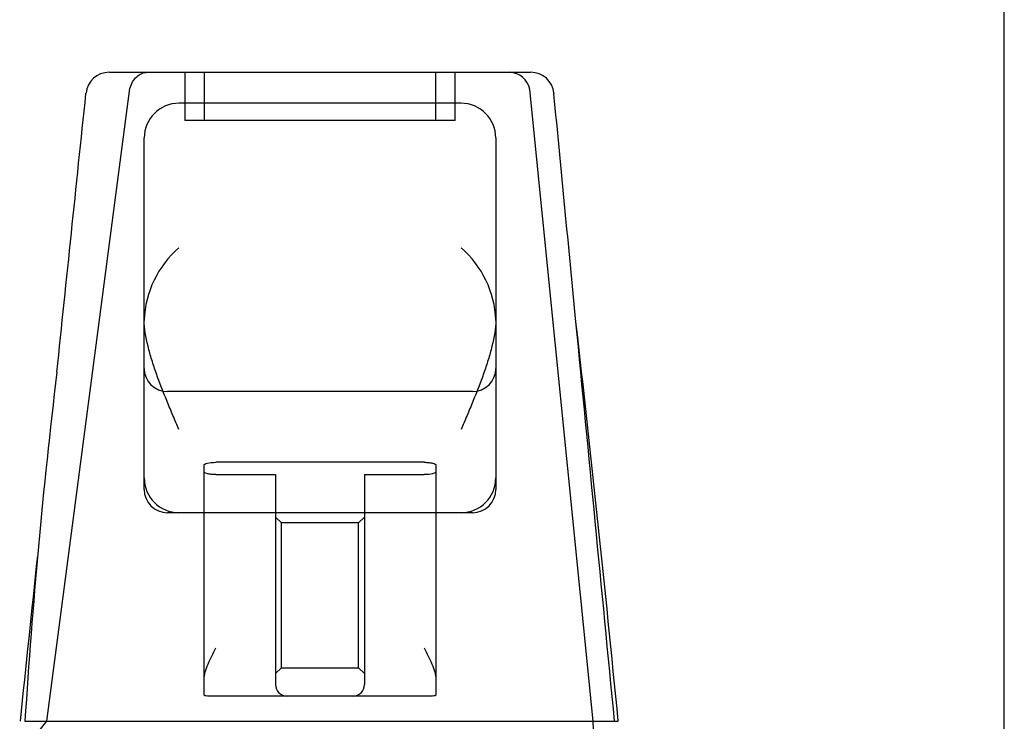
# Model space of a CAD drawing. Header units: inches. Extents: x 1 to 299, y -2 to 199.
# Tile 14 of 57: x 86.23 to 88.78, y 27.5 to 29.31. Entities that reach past the tile are written whole.
import ezdxf
from ezdxf.enums import TextEntityAlignment as Align
from ezdxf.lldxf.tags import DXFTag

# ---------------------------------------------------------------- set-up
doc = ezdxf.new("R2010")
doc.units = ezdxf.units.IN
doc.header["$MEASUREMENT"] = 0
doc.layers.add('Default', color=7, linetype='Continuous')
doc.layers.add('HAN13068', color=7, linetype='Continuous')
doc.styles.add('SEACAD_Times_New_Roman', font='times.ttf')
tags = doc.linetypes.add('HIDDEN2', pattern=[0.1875, 0.125, -0.0625]).pattern_tags.tags
tags[6:7] = [DXFTag(74, 4), DXFTag(75, 0), DXFTag(340, '0'), DXFTag(46, 0.0), DXFTag(50, 0.0), DXFTag(44, 0.0), DXFTag(45, 0.0)]
tags[4:5] = [DXFTag(74, 4), DXFTag(75, 0), DXFTag(340, '0'), DXFTag(46, 0.0), DXFTag(50, 0.0), DXFTag(44, 0.0), DXFTag(45, 0.0)]
doc.dimstyles.new('HAMMOND_(STH_-_300x200)', dxfattribs={"dimtxt": 1.5, "dimasz": 1.875, "dimexe": 0.75, "dimexo": 0.75, "dimgap": 0.375, "dimtad": 0, "dimtih": 1, "dimtoh": 1, "dimzin": 0, "dimdsep": 46, "dimtxsty": 'SEACAD_Times_New_Roman', "dimblk1": '_SE_FILLED', "dimblk2": '_SE_FILLED', "dimsah": 1, "dimcen": 0.75, "dimadec": 0, "dimazin": 0, "dimtfac": 0.8, "dimtofl": 0, "dimtmove": 0, "dimatfit": 3, "dimfxl": 1, "dimtolj": 1, "dimtzin": 0, "dimarcsym": 0})

# ---------------------------------------------------------------- blocks, each defined once
blk = doc.blocks.new('SE2')
at = {"layer": 'HAN13068', "color": 7, "linetype": 'Continuous'}
for p, q in [((86.4636, 29.1757), (87.555, 29.1757)), ((86.4037, 29.1204), (86.4039, 29.122)), ((87.6147, 29.1216), (87.6149, 29.1196)), ((87.3745, 29.0957), (86.6445, 29.0957)), ((86.5545, 28.5331), (86.5545, 29.0057)), ((87.4645, 29.0057), (87.4645, 28.5331)), ((86.5545, 28.1257), (86.5545, 28.5331)), ((87.4645, 28.5331), (87.4645, 28.1257)), ((86.5545, 28.0957), (86.5545, 28.1257)), ((87.4645, 28.1257), (87.4645, 28.0957)), ((86.6445, 28.0357), (86.6145, 28.0357)), ((87.3745, 28.0357), (86.6445, 28.0357)), ((86.7095, 27.6045), (86.7095, 28.0357)), ((87.3095, 28.0357), (87.3095, 27.6045)), ((87.4045, 28.0357), (87.3745, 28.0357)), ((86.7095, 27.5643), (86.7095, 27.6045)), ((87.3095, 27.6045), (87.3095, 27.5643)), ((86.9245, 27.5607), (86.7395, 27.5607)), ((87.0945, 27.5607), (86.9245, 27.5607)), ((87.2795, 27.5607), (87.0945, 27.5607)), ((86.2459, 27.4957), (86.4302, 27.4957)), ((86.4302, 27.4957), (86.5428, 27.4957)), ((86.5428, 27.4957), (86.7507, 27.4957)), ((86.7507, 27.4957), (86.8187, 27.4957)), ((86.8187, 27.4957), (86.91, 27.4957)), ((86.91, 27.4957), (86.9503, 27.4957)), ((86.9503, 27.4957), (87.0688, 27.4957)), ((87.0688, 27.4957), (87.3664, 27.4957)), ((87.3664, 27.4957), (87.4763, 27.4957)), ((87.4763, 27.4957), (87.7814, 27.4957))]:
    blk.add_line(p, q, dxfattribs=at)
at = {"layer": 'HAN13068', "color": 7, "linetype": 'HIDDEN2'}
for p, q in [((86.6595, 29.1757), (86.6595, 29.0507)), ((86.7095, 29.1757), (86.7095, 29.0507)), ((87.3095, 29.0507), (87.3095, 29.1757)), ((87.3595, 29.0507), (87.3595, 29.1757)), ((86.3022, 27.4957), (86.5177, 29.1337)), ((87.7168, 27.4957), (87.5527, 29.1311)), ((87.3595, 29.0507), (86.6595, 29.0507)), ((87.4045, 28.3491), (86.6145, 28.3491)), ((86.7095, 28.0357), (86.7095, 28.1587)), ((87.2795, 28.1661), (86.7395, 28.1661)), ((87.3095, 28.1587), (87.3095, 28.0357)), ((86.7395, 28.1342), (86.8945, 28.1342)), ((86.8945, 28.1342), (86.8945, 27.5907)), ((87.1245, 28.1342), (87.2795, 28.1342)), ((87.1245, 28.1342), (87.1245, 27.5907)), ((86.9095, 28.0095), (86.8945, 28.0245)), ((86.9095, 27.6345), (86.9095, 28.0095)), ((87.1095, 28.0095), (86.9095, 28.0095)), ((87.1245, 28.0245), (87.1095, 28.0095)), ((87.1095, 27.6345), (87.1095, 28.0095)), ((86.8945, 27.6195), (86.9095, 27.6345)), ((86.9095, 27.6345), (87.1095, 27.6345)), ((87.1095, 27.6345), (87.1245, 27.6195)), ((86.0186, 27.1407), (86.3022, 27.4957))]:
    blk.add_line(p, q, dxfattribs=at)
at = {"layer": 'HAN13068', "color": 7, "linetype": 'Continuous'}
for centre, radius, start, end in [((86.4636, 29.1157), 0.06, 89.9925, 174.0071), ((87.555, 29.1157), 0.06, 5.5758, 90.0089), ((86.6445, 29.0057), 0.09, 90, 180), ((87.3745, 29.0057), 0.09, 0, 90), ((86.8136, 28.5248), 0.2593, 130.7149, 177.9019), ((87.2054, 28.5248), 0.2593, 2.0981, 49.2851), ((86.5956, 28.5331), 0.0411, 178.3464, 179.9974), ((87.4234, 28.5331), 0.0411, 0.0026, 1.6536), ((25.7551, 21.4512), 62.3201, 5.565912, 6.521593), ((102.1446, 26.4984), 15.9299, 173.14764, 176.4108), ((86.6445, 28.1257), 0.09, 180, 270), ((87.3745, 28.1257), 0.09, 270, 0), ((86.6145, 28.0957), 0.06, 180, 270), ((87.4045, 28.0957), 0.06, 270, 0)]:
    blk.add_arc(centre, radius, start, end, dxfattribs=at)
at = {"layer": 'HAN13068', "color": 7, "linetype": 'HIDDEN2'}
for centre, radius, start, end in [((87.4983, 29.1204), 0.0554, 11.1707, 87.869), ((86.6145, 28.4091), 0.06, 180, 270), ((87.4045, 28.4091), 0.06, 270, 0), ((86.9245, 27.5907), 0.03, 180, 270), ((87.0945, 27.5907), 0.03, 270, 0)]:
    blk.add_arc(centre, radius, start, end, dxfattribs=at)
for points, knots in [([(86.5177, 29.1337), (86.5207, 29.1458), (86.5269, 29.1566), (86.5432, 29.1716), (86.5534, 29.1757), (86.5635, 29.1757)], [0, 0, 0, 0, 0.5, 0.5, 1, 1, 1, 1]), ([(86.7095, 28.1587), (86.7095, 28.1596), (86.7103, 28.1606), (86.7132, 28.1624), (86.7154, 28.1632), (86.7236, 28.1652), (86.7315, 28.1661), (86.7395, 28.1661)], [0, 0, 0, 0, 0.25, 0.25, 0.5, 0.5, 1, 1, 1, 1]), ([(87.2795, 28.1661), (87.2835, 28.1661), (87.2875, 28.1659), (87.2948, 28.1651), (87.2981, 28.1645), (87.3064, 28.1625), (87.3095, 28.1606), (87.3095, 28.1587)], [0, 0, 0, 0, 0.25, 0.25, 0.5, 0.5, 1, 1, 1, 1]), ([(86.7395, 28.1342), (86.7355, 28.1342), (86.7315, 28.1344), (86.7242, 28.1352), (86.7209, 28.1358), (86.7126, 28.1381), (86.7095, 28.1401), (86.7095, 28.1421)], [0, 0, 0, 0, 0.25, 0.25, 0.5, 0.5, 1, 1, 1, 1]), ([(87.3095, 28.1421), (87.3095, 28.1411), (87.3088, 28.1401), (87.3058, 28.1382), (87.3037, 28.1373), (87.2954, 28.1351), (87.2876, 28.1342), (87.2795, 28.1342)], [0, 0, 0, 0, 0.25, 0.25, 0.5, 0.5, 1, 1, 1, 1])]:
    blk.add_open_spline(points, degree=3, knots=knots, dxfattribs=at)
at = {"layer": 'HAN13068', "color": 7, "linetype": 'Continuous'}
for points in [[(86.3285, 28.3991), (86.3536, 28.6395), (86.3787, 28.8799), (86.4037, 29.1204)], [(87.6719, 28.5294), (87.6529, 28.7261), (87.6339, 28.9229), (87.6149, 29.1196)], [(86.2342, 27.4957), (86.2491, 27.6385), (86.264, 27.7813), (86.2789, 27.9241)]]:
    blk.add_open_spline(points, degree=3, dxfattribs=at)
for points, knots in [([(86.6445, 28.2506), (86.6394, 28.2627), (86.6342, 28.275), (86.6239, 28.2993), (86.6189, 28.3115), (86.604, 28.3479), (86.5946, 28.3718), (86.5819, 28.4074), (86.578, 28.4193), (86.5706, 28.4429), (86.5673, 28.4547), (86.5587, 28.4897), (86.5548, 28.5123), (86.5545, 28.5343)], [0, 0, 0, 0, 0.125, 0.125, 0.25, 0.25, 0.5, 0.5, 0.625, 0.625, 0.75, 0.75, 1, 1, 1, 1]), ([(87.4645, 28.5343), (87.4642, 28.5123), (87.4603, 28.4897), (87.4517, 28.4547), (87.4484, 28.4429), (87.4411, 28.4193), (87.4371, 28.4074), (87.4244, 28.3718), (87.415, 28.3479), (87.4002, 28.3115), (87.3951, 28.2993), (87.3849, 28.275), (87.3797, 28.2627), (87.3745, 28.2506)], [0, 0, 0, 0, 0.25, 0.25, 0.375, 0.375, 0.5, 0.5, 0.75, 0.75, 0.875, 0.875, 1, 1, 1, 1]), ([(86.7095, 27.6045), (86.7095, 27.6105), (86.7108, 27.6168), (86.7146, 27.6301), (86.7171, 27.6369), (86.7256, 27.6574), (86.7326, 27.6716), (86.7395, 27.6857)], [0, 0, 0, 0, 0.25, 0.25, 0.5, 0.5, 1, 1, 1, 1]), ([(87.2795, 27.6857), (87.2864, 27.6716), (87.2934, 27.6574), (87.3019, 27.6369), (87.3044, 27.6301), (87.3083, 27.6168), (87.3095, 27.6105), (87.3095, 27.6045)], [0, 0, 0, 0, 0.5, 0.5, 0.75, 0.75, 1, 1, 1, 1]), ([(86.7395, 27.5607), (86.7355, 27.5607), (86.7316, 27.5607), (86.7243, 27.5607), (86.721, 27.5608), (86.7154, 27.5612), (86.7132, 27.5615), (86.7103, 27.5626), (86.7095, 27.5634), (86.7095, 27.5643)], [0, 0, 0, 0, 0.25, 0.25, 0.5, 0.5, 0.75, 0.75, 1, 1, 1, 1]), ([(87.3095, 27.5643), (87.3095, 27.5634), (87.3088, 27.5626), (87.3058, 27.5615), (87.3036, 27.5612), (87.2953, 27.5606), (87.2875, 27.5607), (87.2795, 27.5607)], [0, 0, 0, 0, 0.25, 0.25, 0.5, 0.5, 1, 1, 1, 1])]:
    blk.add_open_spline(points, degree=3, knots=knots, dxfattribs=at)
at = {"layer": 'HAN13068', "color": 7, "linetype": 'HIDDEN2'}
for points in [[(87.7718, 27.4957), (87.7385, 27.8403), (87.7052, 28.1848), (87.6719, 28.5294)], [(87.728, 27.1407), (87.7243, 27.259), (87.7205, 27.3774), (87.7168, 27.4957)]]:
    blk.add_open_spline(points, degree=3, dxfattribs=at)
blk = doc.blocks.new('DMBLK14')
at = {"layer": 'Default', "linetype": 'Continuous', "transparency": 16777216}
for points in [[(70.1045, 34.11), (68.2295, 33.7975), (70.1045, 33.485)], [(86.9055, 34.11), (86.9055, 33.485), (88.7805, 33.7975)]]:
    blk.add_hatch(color=7, dxfattribs=at).paths.add_polyline_path(points)
at = {"layer": 'Default', "color": 7, "linetype": 'Continuous', "transparency": 16777216}
for p, q in [((68.2295, 27.1547), (68.2295, 34.5475)), ((88.7805, 27.4057), (88.7805, 34.5475)), ((68.2295, 33.7975), (72.3106, 33.7975)), ((84.6994, 33.7975), (88.7805, 33.7975))]:
    blk.add_line(p, q, dxfattribs=at)
at = {"layer": 'Default', "color": 7, "linetype": 'Continuous', "transparency": 16777216, "style": 'SEACAD_Times_New_Roman'}
for s, p in [('20.55', (75.9458, 34.5475)), ('OPENNING', (72.8356, 32.2975))]:
    blk.add_text(s, height=1.5, dxfattribs=at).set_placement(p, align=Align.TOP_LEFT)
blk = doc.blocks.new('_SE_FILLED')
at = {"color": 0}
blk.add_line((0, 0), (-1, 0), dxfattribs=at)
blk.add_solid([(0, 0), (-1, -0.1665), (-1, 0.1665), (0, 0)], dxfattribs=at)

msp = doc.modelspace()

# ---------------------------------------------------------------- block references
at = {"layer": 'Default'}
msp.add_blockref('SE2', (0, 0), dxfattribs=at)

# ---------------------------------------------------------------- dimensions: what is measured, and where the dimension line sits
at = {"layer": 'Default', "color": 7, "linetype": 'Continuous'}
dim = msp.add_linear_dim(base=(88.7805, 33.7975), p1=(68.2295, 26.4047), p2=(88.7805, 26.6557), text='\\A1;<>\\POPENNING', dimstyle='HAMMOND_(STH_-_300x200)', dxfattribs=at)
dim.commit()
dim.dimension.update_dxf_attribs({"geometry": 'DMBLK14', "text_midpoint": (78.505, 33.7975), "dimtype": 160})

doc.saveas('drawing.dxf')
